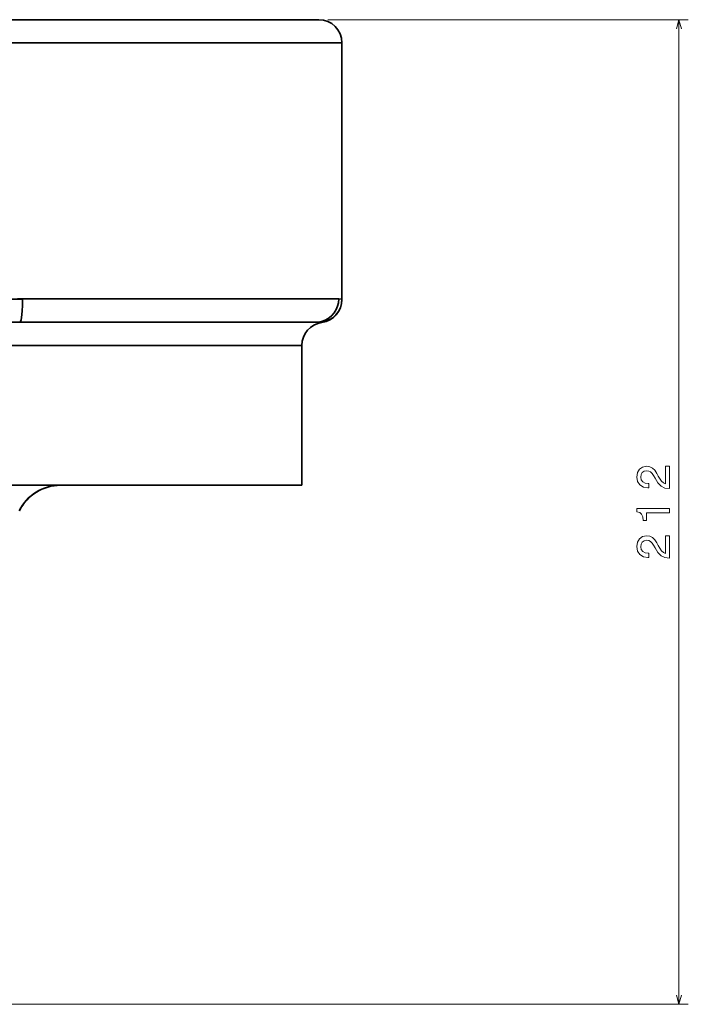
# Model space of a CAD drawing. Extents: x 290 to 1934, y 0 to 1471.
# Tile 6 of 9: x 830 to 974, y 1015 to 1226. Entities that reach past the tile are written whole.
import ezdxf

# ---------------------------------------------------------------- set-up
doc = ezdxf.new("R2010")
doc.units = 0

msp = doc.modelspace()

# ---------------------------------------------------------------- linework, layer by layer
at = {"color": 7, "lineweight": 35}
for p, q in [((821.45, 1226.24), (894.45, 1226.24)), ((876.45, 1226.24), (821.45, 1226.24)), ((822.14, 1226.24), (894.45, 1226.24)), ((822.14, 1226.24), (876.45, 1226.24)), ((822.14, 1226.24), (894.45, 1226.24)), ((822.14, 1221.24), (899.45, 1221.24)), ((822.14, 1221.24), (899.45, 1221.24)), ((899.45, 1221.24), (899.45, 1166.19)), ((899.45, 1221.24), (899.45, 1166.19)), ((899.45, 1221.24), (899.45, 1166.14)), ((898.75, 1166.24), (830.9, 1166.24)), ((898.75, 1166.24), (830.9, 1166.24)), ((893.79, 1161.24), (830.32, 1161.24)), ((830.32, 1161.24), (893.79, 1161.24)), ((893.79, 1161.24), (830.32, 1161.24)), ((813.54, 1156.24), (890.85, 1156.24)), ((813.54, 1156.24), (890.85, 1156.24)), ((890.85, 1156.24), (890.85, 1126.24)), ((890.85, 1126.24), (890.85, 1156.24)), ((890.85, 1156.24), (890.85, 1126.24)), ((813.54, 1126.24), (871.17, 1126.24)), ((871.17, 1126.24), (813.54, 1126.24))]:
    msp.add_line(p, q, dxfattribs=at)
at = {"color": 7, "lineweight": 35, "ltscale": 0.000471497}
msp.add_line((876.45, 1226.24), (876.43, 1226.24), dxfattribs=at)
at = {"color": 7, "lineweight": 13}
for p, q in [((896.45, 1226.24), (973.78, 1226.24)), ((971.78, 1014.74), (971.78, 1226.24)), ((630, 1014.74), (973.78, 1014.74))]:
    msp.add_line(p, q, dxfattribs=at)
at = {"color": 7, "lineweight": 35, "ltscale": 0.001355}
for p, q in [((899.45, 1166.14), (899.45, 1166.19)), ((899.45, 1166.19), (899.45, 1166.14))]:
    msp.add_line(p, q, dxfattribs=at)
at = {"color": 7, "lineweight": 35, "ltscale": 0.000979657}
msp.add_line((839.03, 1126.24), (838.99, 1126.23), dxfattribs=at)
at = {"color": 7, "lineweight": 35, "ltscale": 0.492163}
for p, q in [((871.17, 1126.24), (890.85, 1126.24)), ((890.85, 1126.24), (871.17, 1126.24))]:
    msp.add_line(p, q, dxfattribs=at)
at = {"color": 7, "lineweight": 13}
for points in [[(972.3, 1224.3), (971.78, 1226.24), (971.27, 1224.3)], [(971.27, 1016.67), (971.78, 1014.74), (972.3, 1016.67)]]:
    msp.add_lwpolyline(points, dxfattribs=at)
at = {"color": 7, "lineweight": 35}
for points in [[(830.9, 1166.24), (830.88, 1164.92), (830.81, 1163.65), (830.67, 1162.27), (830.57, 1161.73), (830.48, 1161.43), (830.43, 1161.33), (830.38, 1161.26), (830.35, 1161.24), (830.32, 1161.24)], [(830.9, 1166.24), (830.88, 1164.92), (830.81, 1163.65), (830.67, 1162.27), (830.57, 1161.74), (830.48, 1161.43), (830.43, 1161.33), (830.38, 1161.26), (830.36, 1161.24), (830.32, 1161.24)], [(898.75, 1166.24), (898.69, 1165.45), (898.5, 1164.68), (898.2, 1163.96), (897.79, 1163.29), (897.28, 1162.69), (896.69, 1162.18), (896.02, 1161.77), (895.29, 1161.47), (894.53, 1161.29), (893.79, 1161.24)], [(898.75, 1166.24), (898.69, 1165.45), (898.5, 1164.68), (898.2, 1163.96), (897.79, 1163.29), (897.28, 1162.69), (896.69, 1162.18), (896.02, 1161.77), (895.29, 1161.47), (894.53, 1161.29), (893.79, 1161.24)], [(898.75, 1166.24), (899.37, 1166.22), (899.42, 1166.21), (899.44, 1166.2), (899.44, 1166.2), (899.44, 1166.19), (899.45, 1166.19)], [(898.75, 1166.24), (899.37, 1166.22), (899.42, 1166.21), (899.44, 1166.2), (899.44, 1166.2), (899.44, 1166.19), (899.45, 1166.19)], [(893.79, 1161.24), (894.68, 1161.23), (894.92, 1161.21)], [(894.92, 1161.21), (894.68, 1161.23), (893.79, 1161.24)]]:
    msp.add_lwpolyline(points, dxfattribs=at)
at = {"color": 7, "lineweight": 13}
for points in [[(969.78, 1125.5), (969.78, 1130.31), (968.92, 1130.31), (968.92, 1126.51), (968.44, 1126.72), (968.05, 1127.08), (967.33, 1128.2), (967.03, 1128.79), (966.6, 1129.46), (966.09, 1129.93), (965.5, 1130.21), (964.82, 1130.31), (963.97, 1130.14), (963.31, 1129.66), (962.89, 1128.94), (962.73, 1128), (962.91, 1127.03), (963.38, 1126.29), (964.14, 1125.82), (965.13, 1125.66), (965.28, 1125.66), (965.28, 1126.58), (965.2, 1126.58), (964.51, 1126.67), (964.01, 1126.94), (963.68, 1127.37), (963.57, 1127.95), (963.67, 1128.53), (963.92, 1128.97), (964.32, 1129.25), (964.81, 1129.35), (965.28, 1129.28), (965.67, 1129.09), (966.01, 1128.76), (966.32, 1128.32), (966.64, 1127.73), (967.26, 1126.74), (967.93, 1126.04), (968.74, 1125.63), (969.75, 1125.5)], [(969.78, 1120.3), (969.78, 1121.22), (962.73, 1121.22), (962.73, 1120.54), (963.35, 1120.35), (963.76, 1119.99), (964.01, 1119.44), (964.09, 1118.67), (964.8, 1118.67), (964.8, 1120.3)], [(969.78, 1110.55), (969.78, 1115.36), (968.92, 1115.36), (968.92, 1111.56), (968.44, 1111.77), (968.05, 1112.14), (967.33, 1113.26), (967.03, 1113.85), (966.6, 1114.52), (966.09, 1114.99), (965.5, 1115.26), (964.82, 1115.36), (963.97, 1115.19), (963.31, 1114.72), (962.89, 1113.99), (962.73, 1113.05), (962.91, 1112.09), (963.38, 1111.35), (964.14, 1110.88), (965.13, 1110.71), (965.28, 1110.71), (965.28, 1111.63), (965.2, 1111.63), (964.51, 1111.72), (964.01, 1111.99), (963.68, 1112.43), (963.57, 1113), (963.67, 1113.59), (963.92, 1114.02), (964.32, 1114.3), (964.81, 1114.41), (965.28, 1114.33), (965.67, 1114.14), (966.01, 1113.82), (966.32, 1113.38), (966.64, 1112.78), (967.26, 1111.79), (967.93, 1111.1), (968.74, 1110.68), (969.75, 1110.55)]]:
    msp.add_lwpolyline(points, close=True, dxfattribs=at)
at = {"color": 7, "lineweight": 35}
for centre, radius, start, end in [((876.45, 1221.24), 5, 90, 90.9141), ((894.45, 1221.24), 5, 0, 90), ((894.45, 1221.24), 5, 0, 90), ((894.45, 1221.24), 5, 360, 90), ((830.57, 98.77), 1067.47, 89.9825, 90.45282), ((830.57, 98.77), 1067.46, 89.9825, 90.45282), ((894.45, 1166.19), 5, 275.4459, 359.9986), ((894.45, 1166.19), 5, 275.4459, 359.9986), ((894.45, 1166.14), 5, 278.1057, 360), ((894.45, 1166.14), 5, 278.1057, 360), ((894.45, 1166.14), 5, 278.1057, 360), ((830.04, -690.52), 1851.76, 89.99121, 90.24318), ((830.04, -690.68), 1851.91, 89.9912, 90.24314), ((895.85, 1156.24), 5, 98.1057, 180), ((895.85, 1156.24), 5, 98.1057, 180), ((895.85, 1156.24), 5, 98.1057, 180), ((894.42, 1155.98), 5.26, 82.0207, 84.5467), ((894.42, 1155.98), 5.26, 82.0197, 84.5466), ((839.07, 1116.25), 9.99, 90.4293, 153.1556), ((839.07, 1116.25), 9.99, 90.4293, 153.1556), ((839.11, 1116.24), 9.99, 90.4206, 153.1175), ((839.11, 1116.24), 9.99, 90.4206, 153.1175), ((839.12, 1116.23), 10, 90.4091, 153.0643), ((839.12, 1116.24), 10, 90.4004, 153.0723)]:
    msp.add_arc(centre, radius, start, end, dxfattribs=at)

doc.saveas('drawing.dxf')
